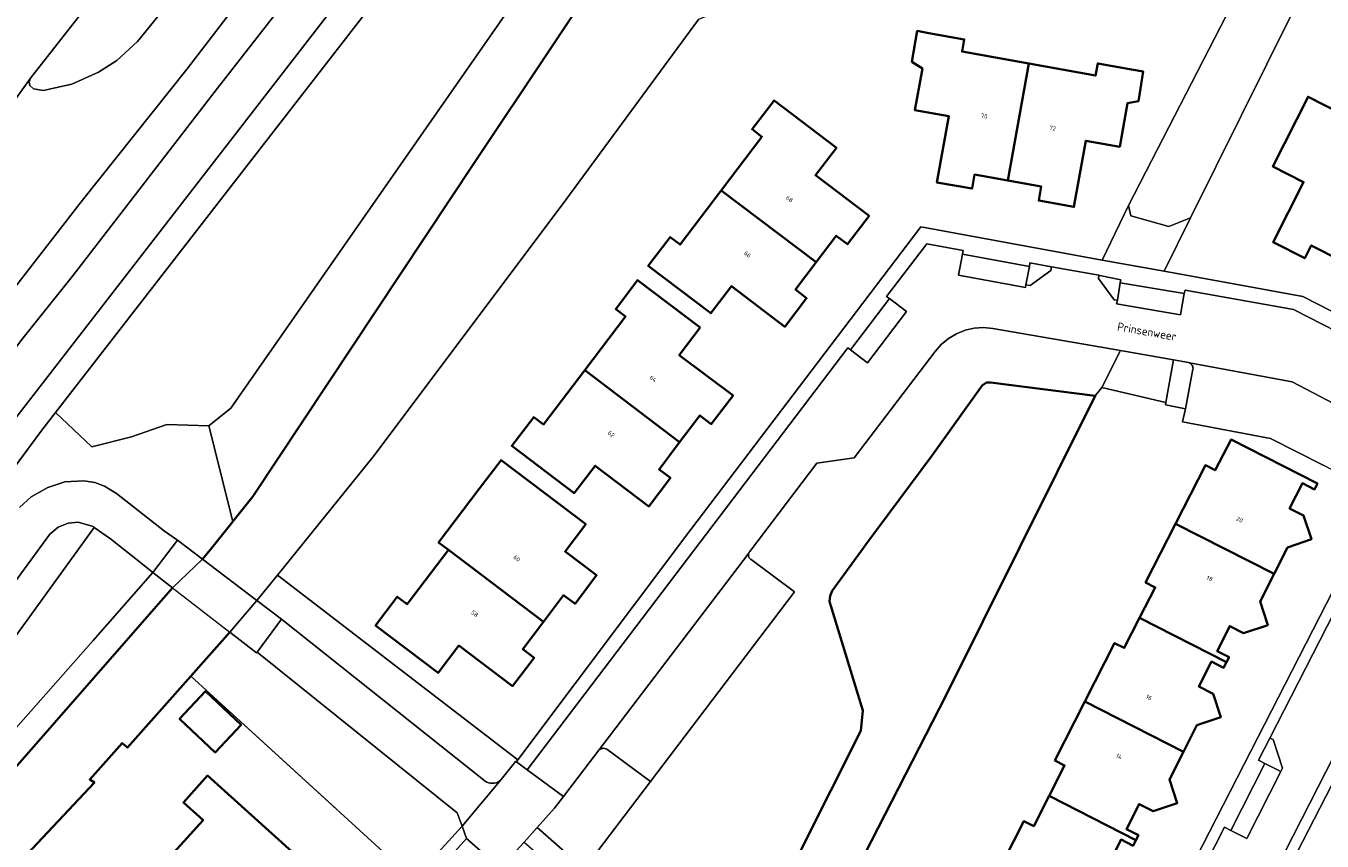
# Model space of a CAD drawing. Header units: metres. Extents: x 110065 to 112666, y 425872 to 427362.
# Tile 52 of 104: x 110704 to 110813, y 426975 to 427044. Entities that reach past the tile are written whole.
import ezdxf

# ---------------------------------------------------------------- set-up
doc = ezdxf.new("R2010")
doc.units = ezdxf.units.M
for name, color, linetype, lineweight in [('B-WE-GK-BESCHOEIING-G', 130, 'GK-BESCHOEIING', 35), ('B-WE-GR-BEPLANTING_CULTUUR_BOSPLANTSOEN-GV', 90, 'GR-PLANTSOEN', 18), ('B-WE-GR-BEPLANTING_CULTUUR_HEESTERS-GV', 90, 'Continuous', 18), ('B-WE-GR-GRAS-GV', 60, 'Continuous', 13), ('B-WE-IE-TERREINAFSCHEIDING_KUNSTMATIG_HEKWERK-G', 20, 'IE-TERREINAFSCHEIDING-KUNSTMATIG', 18), ('B-WE-KW-KUNSTWERK-GV', 170, 'Continuous', 18), ('B-WE-KW-KUNSTWERK_GELUIDSWERING-G', 170, 'Continuous', 18), ('B-WE-OG-BEBOUWING-GV', 7, 'Continuous', 35), ('B-WE-OG-BEBOUWING-T18', 10, 'Continuous', 18), ('B-WE-OG-BEBOUWING_STRAATNAAM-T35', 50, 'Continuous', 35), ('B-WE-OG-TERREIN_ERF-GV', 7, 'Continuous', 18), ('B-WE-OG-WATER-GV', 130, 'Continuous', 18), ('B-WE-VH-ONVERHARD-GV', 252, 'Continuous', 18), ('B-WE-VH-VERHARDING_ASFALT-GV', 252, 'Continuous', 18), ('B-WE-VH-VERHARDING_BETONSTRAATSTEEN-GV', 252, 'Continuous', 18), ('B-WE-VH-VERHARDING_GESLOTEN-GV', 7, 'Continuous', 18), ('B-WE-VH-VERHARDING_OPEN-GV', 252, 'Continuous', 18), ('B-WE-VH-VERHARDING_TEGEL-GV', 252, 'Continuous', 18)]:
    doc.layers.add(name, color=color, linetype=linetype, lineweight=lineweight)
doc.styles.add('NLCS-ISO-M200-T18', font='NLCS-ISO.ttf')
doc.styles.add('NLCS-ISO-M200-T35', font='NLCS-ISO.ttf')
doc.linetypes.add('GK-BESCHOEIING', pattern='A,30,-5,[1,NLCS.SHX,S=1,R=0,X=0,Y=0],-5', length=40)
doc.linetypes.add('GR-PLANTSOEN', pattern='A,0,[179,NLCS.SHX,S=2,R=0,X=0,Y=0],-4', length=4)
doc.linetypes.add('IE-TERREINAFSCHEIDING-KUNSTMATIG', pattern='A,4,[82,NLCS.SHX,S=0.75,R=90,X=0,Y=0],4,-2', length=10)

msp = doc.modelspace()

# ---------------------------------------------------------------- linework, layer by layer
at = {"layer": 'B-WE-GK-BESCHOEIING-G', "flags": 128}
for points in [[(110718.962, 426999.029), (110719.742, 427000), (110723.199, 427004.305), (110741.822, 427032.401), (110760.659, 427060.633), (110761.813, 427061.398), (110762.054, 427061.368), (110795.476, 427055.581), (110796.399, 427055.699), (110796.717, 427055.833), (110799.942, 427060.269), (110801.23, 427060.977), (110802.056, 427060.989), (110802.68, 427060.733), (110803.336, 427060.211), (110803.721, 427059.643), (110803.781, 427059.138), (110802.515, 427055.891), (110802.491, 427055.313), (110802.73, 427054.97), (110803.941, 427054.104), (110828.311, 427049.803), (110833.936, 427052.337), (110840.054, 427062.928), (110840.319, 427063.057), (110841.786, 427062.721), (110843.038, 427062.011), (110843.981, 427061.215), (110844.094, 427060.681), (110843.99, 427060.313), (110838.909, 427049.312), (110832.994, 427046.052), (110832.782, 427046.25), (110831.249, 427045.41), (110831.396, 427044.858), (110830.54, 427044.302)], [(110764.208, 426964.455), (110774.337, 426984.583), (110774.49, 426986.291), (110771.695, 426995.46), (110771.739, 426995.96), (110771.926, 426996.377), (110774.555, 427000), (110774.743, 427000.259), (110780.288, 427007.741), (110784.533, 427013.65), (110784.894, 427013.893), (110785.232, 427013.904), (110794.044, 427012.778), (110787.688, 427000), (110781.516, 426987.592), (110770.658, 426966.411), (110768.537, 426962.272)], [(110721.244, 426992.894), (110717.972, 426989.202), (110712.635, 426983.178), (110712.192, 426983.566), (110709.473, 426980.503), (110709.865, 426980.243), (110703.299, 426973.272), (110701.338, 426970.989), (110697.362, 426966.362), (110697.028, 426966.658), (110694.655, 426963.867), (110694.944, 426963.665), (110684.134, 426951.627), (110680.472, 426947.658), (110679.685, 426946.585), (110673.194, 426934.252), (110656.671, 426902.014), (110654.819, 426898.085), (110645.754, 426894.68), (110645.361, 426894.091), (110645.161, 426893.353), (110645.129, 426892.791), (110646.454, 426887.252), (110648.372, 426880.636), (110649.699, 426878.673), (110659.916, 426869.577), (110650.589, 426858.885), (110646.04, 426862.473), (110646.075, 426863.052), (110651.107, 426868.974), (110650.481, 426869.658), (110645.35, 426874.547), (110644.208, 426876.305), (110641.448, 426884.217), (110639.261, 426891.741), (110638.579, 426899.517), (110638.847, 426903.406), (110639.885, 426907.467), (110641.215, 426910.568), (110643.126, 426913.735), (110644.309, 426915.91), (110645.951, 426918.042), (110652.549, 426925.322), (110660.197, 426932.912), (110671.03, 426945.163), (110686.829, 426962.784), (110716.427, 426996.622)]]:
    msp.add_lwpolyline(points, dxfattribs=at)
at = {"layer": 'B-WE-GR-BEPLANTING_CULTUUR_BOSPLANTSOEN-GV', "flags": 128}
msp.add_lwpolyline([(110711.21, 427000.76), (110709.845, 427001.712), (110697.441, 426984.605), (110696.368, 426983.38), (110695.131, 426982.321), (110693.755, 426981.448), (110692.27, 426980.781), (110690.704, 426980.332), (110689.771, 426980.356), (110687.975, 426980.206), (110686.218, 426979.802), (110684.537, 426979.152), (110682.965, 426978.268), (110681.536, 426977.17), (110641.237, 426922.453), (110638.639, 426917.98), (110636.557, 426913.244), (110635.019, 426908.304), (110634.044, 426903.224), (110633.644, 426898.066), (110633.912, 426892.482), (110634.899, 426886.98), (110636.588, 426881.651), (110638.95, 426876.585), (110641.946, 426871.866), (110643.812, 426869.309), (110643.902, 426869.382), (110645.514, 426870.966), (110642.55, 426875.212), (110640.199, 426880.471), (110638.04, 426888.142), (110637.216, 426896.329), (110637.048, 426898.083), (110636.788, 426904.384), (110638.048, 426908.513), (110638.776, 426910.891), (110639.632, 426912.15), (110641.427, 426914.823), (110645.249, 426920.532), (110646.783, 426922.808), (110650.067, 426926.126), (110650.941, 426926.995), (110651.275, 426927.315), (110653.67, 426929.545), (110656.582, 426932.269), (110658.262, 426933.872), (110660.283, 426936.12), (110662.176, 426938.234), (110664.72, 426941.111), (110669.549, 426946.6), (110672.949, 426950.509), (110680.849, 426959.67), (110685.217, 426964.741), (110693.737, 426974.202), (110699.695, 426980.811), (110700.322, 426981.511), (110702.409, 426983.859), (110709.757, 426992.202), (110714.767, 426997.906), (110713.762, 426998.727), (110711.21, 427000.76), (110711.21, 427000.76)], close=True, dxfattribs=at)
at = {"layer": 'B-WE-GR-BEPLANTING_CULTUUR_HEESTERS-GV', "flags": 128}
msp.add_lwpolyline([(110751.956, 427069.875), (110706.583, 427011.37), (110709.647, 427008.497), (110712.987, 427009.332), (110715.955, 427010.353), (110719.481, 427010.26), (110721.336, 427011.744), (110754.403, 427059.195)], dxfattribs=at)
for points in [[(110797.032, 427027.922), (110796.846, 427028.791), (110794.626, 427024.207), (110799.83, 427023.259), (110802.05, 427027.761), (110800.249, 427027.014), (110797.032, 427027.922), (110797.032, 427027.922)], [(110800.63, 427015.807), (110796.162, 427016.584), (110794.613, 427013.47), (110799.993, 427012.21), (110800.63, 427015.807), (110800.63, 427015.807)], [(110745.482, 426982.142), (110725.271, 426997.7), (110723.538, 426995.555), (110725.605, 426993.986), (110742.743, 426980.363), (110742.876, 426980.284), (110743.019, 426980.226), (110743.168, 426980.189), (110743.322, 426980.175), (110743.487, 426980.185), (110743.649, 426980.22), (110743.803, 426980.28), (110743.946, 426980.364), (110744.089, 426980.483), (110745.303, 426982.027), (110745.363, 426981.983), (110745.482, 426982.142), (110745.482, 426982.142)], [(110723.494, 426991.153), (110721.244, 426992.894), (110717.972, 426989.202), (110736.698, 426972.096), (110740.788, 426976.558), (110740.371, 426977.694), (110723.547, 426991.224), (110723.494, 426991.153), (110723.494, 426991.153)], [(110752.955, 426983.048), (110752.876, 426983.084), (110752.792, 426983.108), (110752.706, 426983.119), (110752.619, 426983.116), (110752.533, 426983.1), (110752.451, 426983.071), (110752.375, 426983.03), (110752.305, 426982.978), (110749.31, 426979.053), (110748.563, 426978.074), (110747.104, 426976.459), (110751.051, 426972.971), (110756.63, 426980.318), (110752.955, 426983.048), (110752.955, 426983.048)]]:
    msp.add_lwpolyline(points, close=True, dxfattribs=at)
at = {"layer": 'B-WE-GR-GRAS-GV', "flags": 128}
for points in [[(110733.904, 427050.563), (110702.786, 427010.318), (110702.607, 427010.076), (110686.59, 426988.373), (110686.447, 426987.996), (110686.43, 426987.607), (110686.53, 426986.943), (110687.076, 426986.194), (110687.634, 426985.821), (110705.441, 427009.898), (110706.583, 427011.37), (110751.956, 427069.875)], [(110725.828, 427050.962), (110717.677, 427040.299), (110708.74, 427029.1), (110703.25, 427021.993), (110696.031, 427012.261), (110696.66, 427011.889), (110697.546, 427011.641), (110698.3, 427011.594), (110699.307, 427011.81), (110699.749, 427012.199), (110703.767, 427017.505), (110708.014, 427022.846), (110720.212, 427038.658), (110737.156, 427060.379)], [(110764.208, 426964.455), (110774.337, 426984.583), (110774.49, 426986.291), (110771.695, 426995.46), (110771.739, 426995.96), (110771.926, 426996.377), (110774.743, 427000.259), (110780.288, 427007.741), (110784.533, 427013.65), (110784.894, 427013.893), (110785.232, 427013.904), (110794.044, 427012.778), (110794.613, 427013.47), (110796.162, 427016.584), (110785.424, 427018.45), (110785.424, 427018.45), (110785.424, 427018.45), (110784.642, 427018.519), (110783.86, 427018.465), (110783.095, 427018.29), (110782.366, 427017.998), (110781.692, 427017.596), (110781.089, 427017.094), (110780.571, 427016.505), (110773.777, 427007.571), (110770.641, 427007.12), (110764.999, 426999.678), (110764.949, 426999.612), (110764.91, 426999.554), (110764.887, 426999.486), (110764.875, 426999.416), (110764.876, 426999.344), (110764.888, 426999.274), (110764.912, 426999.207), (110764.946, 426999.144), (110764.991, 426999.088), (110765.044, 426999.04), (110765.104, 426999.002), (110768.763, 426996.295), (110756.63, 426980.318), (110751.051, 426972.971)], [(110703.551, 427003.392), (110704.546, 427004.273), (110705.943, 427005.053), (110707.375, 427005.545), (110708.98, 427005.627), (110709.889, 427005.48), (110710.708, 427005.175), (110711.71, 427004.555), (110715.754, 427001.382), (110716.852, 427000.63), (110718.962, 426999.029), (110721.506, 427002.197), (110719.481, 427010.26), (110715.955, 427010.353), (110712.987, 427009.332), (110709.647, 427008.497), (110709.647, 427008.497), (110709.647, 427008.497), (110706.583, 427011.37), (110705.441, 427009.898), (110687.634, 426985.821)], [(110697.441, 426984.605), (110709.845, 427001.712), (110709.754, 427001.775), (110709.754, 427001.775), (110709.754, 427001.775), (110708.49, 427002.136), (110707.662, 427002.078), (110706.828, 427001.727), (110706.106, 427001.143), (110697.477, 426989.371)], [(110686.829, 426962.784), (110716.427, 426996.622), (110716.427, 426996.622), (110716.427, 426996.622), (110714.767, 426997.906), (110709.757, 426992.202), (110702.409, 426983.859)]]:
    msp.add_lwpolyline(points, dxfattribs=at)
msp.add_lwpolyline([(110763.488, 427063.284), (110759.956, 427066.891), (110757.592, 427064.252), (110754.403, 427059.195), (110721.336, 427011.744), (110719.481, 427010.26), (110721.506, 427002.197), (110723.199, 427004.305), (110741.822, 427032.401), (110760.659, 427060.633), (110761.813, 427061.398), (110762.054, 427061.368), (110763.488, 427063.284), (110763.488, 427063.284)], close=True, dxfattribs=at)
at = {"layer": 'B-WE-IE-TERREINAFSCHEIDING_KUNSTMATIG_HEKWERK-G', "flags": 128}
for points in [[(110799.993, 427012.21), (110794.613, 427013.47), (110794.044, 427012.778)], [(110725.271, 426997.7), (110745.482, 426982.142)], [(110717.972, 426989.202), (110730.177, 426978.053)]]:
    msp.add_lwpolyline(points, dxfattribs=at)
at = {"layer": 'B-WE-KW-KUNSTWERK-GV', "flags": 128}
msp.add_lwpolyline([(110723.547, 426991.224), (110725.605, 426993.986), (110723.538, 426995.555), (110718.962, 426999.029), (110716.852, 427000.63), (110714.767, 426997.906), (110716.427, 426996.622), (110721.244, 426992.894), (110723.494, 426991.153), (110723.547, 426991.224), (110723.547, 426991.224)], close=True, dxfattribs=at)
at = {"layer": 'B-WE-KW-KUNSTWERK_GELUIDSWERING-G', "flags": 128}
for points in [[(110751.956, 427069.875), (110705.441, 427009.898), (110698.12, 427000), (110688.769, 426987.356)], [(110706.851, 426997.583), (110697.441, 426984.605), (110690.704, 426980.332), (110681.536, 426977.17), (110641.237, 426922.453), (110633.644, 426898.066), (110641.946, 426871.866)]]:
    msp.add_lwpolyline(points, dxfattribs=at)
at = {"layer": 'B-WE-OG-BEBOUWING-GV', "flags": 128}
for points in [[(110780.042, 427043.302), (110779.071, 427043.486), (110778.627, 427040.893), (110779.507, 427040.326), (110778.877, 427036.819), (110781.733, 427036.306), (110780.733, 427030.741), (110783.686, 427030.211), (110783.899, 427031.391), (110786.703, 427030.887), (110788.468, 427040.731), (110782.852, 427041.741), (110783.035, 427042.764), (110780.042, 427043.302), (110780.042, 427043.302)], [(110797.265, 427040.208), (110794.263, 427040.748), (110794.078, 427039.723), (110788.468, 427040.731), (110786.703, 427030.887), (110789.51, 427030.382), (110789.298, 427029.201), (110792.252, 427028.669), (110793.255, 427034.246), (110796.101, 427033.735), (110796.761, 427037.405), (110797.671, 427037.565), (110798.065, 427040.078), (110797.265, 427040.208), (110797.265, 427040.208)], [(110772.278, 427033.656), (110767.031, 427037.64), (110765.187, 427035.212), (110766.016, 427034.582), (110762.584, 427030.062), (110770.574, 427024.02), (110772.266, 427026.248), (110773.212, 427025.53), (110775.02, 427027.91), (110770.514, 427031.333), (110772.278, 427033.656), (110772.278, 427033.656)], [(110814.657, 427036.566), (110811.95, 427037.942), (110808.971, 427032.083), (110811.566, 427030.764), (110809, 427025.718), (110811.672, 427024.36), (110812.216, 427025.43), (110814.758, 427024.138), (110820.089, 427034.691), (110815.023, 427037.285), (110814.657, 427036.566), (110814.657, 427036.566)], [(110770.574, 427024.02), (110762.584, 427030.062), (110759.125, 427025.508), (110758.296, 427026.137), (110756.45, 427023.707), (110761.699, 427019.721), (110763.439, 427022.012), (110767.947, 427018.589), (110769.773, 427020.993), (110768.823, 427021.714), (110770.574, 427024.02), (110770.574, 427024.02)], [(110760.821, 427018.525), (110755.552, 427022.516), (110753.709, 427020.082), (110754.537, 427019.454), (110751.103, 427014.927), (110759.091, 427008.875), (110760.799, 427011.127), (110761.754, 427010.403), (110763.59, 427012.795), (110759.052, 427016.212), (110760.821, 427018.525), (110760.821, 427018.525)], [(110759.091, 427008.875), (110751.103, 427014.927), (110747.644, 427010.369), (110746.816, 427010.997), (110744.97, 427008.568), (110750.213, 427004.594), (110751.992, 427006.901), (110756.509, 427003.476), (110758.314, 427005.867), (110757.359, 427006.591), (110759.091, 427008.875), (110759.091, 427008.875)], [(110812.728, 427005.397), (110805.469, 427009.098), (110804.128, 427006.514), (110803.308, 427006.939), (110800.795, 427002.014), (110809.084, 426997.794), (110810.219, 427000.025), (110812.225, 427000.707), (110811.577, 427002.696), (110810.394, 427003.3), (110811.472, 427005.418), (110812.478, 427004.906), (110812.728, 427005.397), (110812.728, 427005.397)], [(110751.188, 427001.99), (110744.07, 427007.368), (110742.232, 427004.953), (110738.814, 427000.435), (110739.636, 426999.813), (110747.626, 426993.753), (110749.334, 426996.005), (110750.289, 426995.281), (110752.108, 426997.677), (110749.447, 426999.686), (110751.188, 427001.99), (110751.188, 427001.99)], [(110809.084, 426997.794), (110800.795, 427002.014), (110798.276, 426997.076), (110799.093, 426996.66), (110797.78, 426994.085), (110805.087, 426990.377), (110805.298, 426990.792), (110804.291, 426991.304), (110805.36, 426993.406), (110806.526, 426992.808), (110808.551, 426993.486), (110807.908, 426995.483), (110809.084, 426997.794), (110809.084, 426997.794)], [(110747.626, 426993.753), (110739.636, 426999.813), (110736.167, 426995.24), (110735.339, 426995.868), (110733.508, 426993.45), (110738.767, 426989.459), (110740.528, 426991.769), (110745.027, 426988.358), (110746.849, 426990.745), (110745.894, 426991.469), (110747.626, 426993.753), (110747.626, 426993.753)], [(110805.087, 426990.377), (110797.78, 426994.085), (110796.493, 426991.563), (110795.676, 426991.98), (110793.171, 426987.054), (110801.464, 426982.836), (110802.595, 426985.079), (110804.605, 426985.729), (110803.957, 426987.718), (110802.773, 426988.321), (110803.838, 426990.413), (110804.845, 426989.902), (110805.087, 426990.377), (110805.087, 426990.377)], [(110722.219, 426985.109), (110719.22, 426987.929), (110717.028, 426985.599), (110720.027, 426982.779), (110722.219, 426985.109), (110722.219, 426985.109)], [(110801.464, 426982.836), (110793.171, 426987.054), (110790.65, 426982.097), (110791.468, 426981.681), (110790.161, 426979.112), (110797.466, 426975.398), (110797.678, 426975.813), (110796.671, 426976.325), (110797.74, 426978.427), (110798.914, 426977.84), (110800.944, 426978.51), (110800.288, 426980.505), (110801.464, 426982.836), (110801.464, 426982.836)], [(110726.772, 426974.151), (110719.384, 426980.827), (110717.347, 426978.572), (110719.002, 426977.077), (110715.193, 426972.861), (110722.646, 426966.152), (110724.533, 426968.241), (110725.423, 426967.437), (110727.434, 426969.662), (110724.836, 426972.009), (110726.772, 426974.151), (110726.772, 426974.151)], [(110797.466, 426975.398), (110790.161, 426979.112), (110788.871, 426976.576), (110788.052, 426976.992), (110785.556, 426972.083), (110793.838, 426967.876), (110794.973, 426970.101), (110796.973, 426970.771), (110796.338, 426972.741), (110795.153, 426973.343), (110796.218, 426975.436), (110797.224, 426974.923), (110797.466, 426975.398), (110797.466, 426975.398)]]:
    msp.add_lwpolyline(points, close=True, dxfattribs=at)
at = {"layer": 'B-WE-OG-TERREIN_ERF-GV', "flags": 128}
for points in [[(110779.762, 427052.218), (110760.669, 427044.445), (110749.214, 427028.843), (110733.277, 427007.607), (110725.271, 426997.7), (110745.482, 426982.142), (110760.024, 427001.542), (110779.39, 427026.984), (110794.626, 427024.207), (110796.846, 427028.791), (110805.536, 427045.678), (110805.473, 427046.97), (110804.392, 427047.945), (110795.981, 427049.461), (110795.314, 427049.884), (110794.57, 427049.991), (110794.083, 427049.833), (110779.762, 427052.218), (110779.762, 427052.218)], [(110779.507, 427040.326), (110778.627, 427040.893), (110779.071, 427043.486), (110780.042, 427043.302), (110783.035, 427042.764), (110782.852, 427041.741), (110788.468, 427040.731), (110794.078, 427039.723), (110794.263, 427040.748), (110797.265, 427040.208), (110798.065, 427040.078), (110797.671, 427037.565), (110796.761, 427037.405), (110796.101, 427033.735), (110793.255, 427034.246), (110792.252, 427028.669), (110789.298, 427029.201), (110789.51, 427030.382), (110786.703, 427030.887), (110783.899, 427031.391), (110783.686, 427030.211), (110780.733, 427030.741), (110781.733, 427036.306), (110778.877, 427036.819), (110779.507, 427040.326), (110779.507, 427040.326)], [(110775.02, 427027.91), (110773.212, 427025.53), (110772.266, 427026.248), (110770.574, 427024.02), (110768.823, 427021.714), (110769.773, 427020.993), (110767.947, 427018.589), (110763.439, 427022.012), (110761.699, 427019.721), (110756.45, 427023.707), (110758.296, 427026.137), (110759.125, 427025.508), (110762.584, 427030.062), (110766.016, 427034.582), (110765.187, 427035.212), (110767.031, 427037.64), (110772.278, 427033.656), (110770.514, 427031.333), (110775.02, 427027.91), (110775.02, 427027.91)], [(110814.758, 427024.138), (110812.216, 427025.43), (110811.672, 427024.36), (110809, 427025.718), (110811.566, 427030.764), (110808.971, 427032.083), (110811.95, 427037.942), (110814.657, 427036.566), (110815.023, 427037.285), (110820.089, 427034.691), (110825.19, 427032.079), (110824.837, 427031.385), (110827.55, 427030.006), (110824.571, 427024.148), (110821.98, 427025.465), (110819.419, 427020.426), (110816.748, 427021.783), (110817.291, 427022.85), (110814.758, 427024.138), (110814.758, 427024.138)], [(110760.821, 427018.525), (110759.052, 427016.212), (110763.59, 427012.795), (110761.754, 427010.403), (110760.799, 427011.127), (110759.091, 427008.875), (110757.359, 427006.591), (110758.314, 427005.867), (110756.509, 427003.476), (110751.992, 427006.901), (110750.213, 427004.594), (110744.97, 427008.568), (110746.816, 427010.997), (110747.644, 427010.369), (110751.103, 427014.927), (110754.537, 427019.454), (110753.709, 427020.082), (110755.552, 427022.516), (110760.821, 427018.525), (110760.821, 427018.525)], [(110808.792, 427009.202), (110801.387, 427010.59), (110801.626, 427011.685), (110799.957, 427012.007), (110799.993, 427012.21), (110794.613, 427013.47), (110794.044, 427012.778), (110781.516, 426987.592), (110770.658, 426966.411), (110788.554, 426957.391), (110789.391, 426959.147), (110793.799, 426956.838), (110818.161, 427004.405), (110813.204, 427006.943), (110808.792, 427009.202), (110808.792, 427009.202)], [(110751.188, 427001.99), (110749.447, 426999.686), (110752.108, 426997.677), (110750.289, 426995.281), (110749.334, 426996.005), (110747.626, 426993.753), (110745.894, 426991.469), (110746.849, 426990.745), (110745.027, 426988.358), (110740.528, 426991.769), (110738.767, 426989.459), (110733.508, 426993.45), (110735.339, 426995.868), (110736.167, 426995.24), (110739.636, 426999.813), (110738.814, 427000.435), (110742.232, 427004.953), (110744.07, 427007.368), (110751.188, 427001.99), (110751.188, 427001.99)], [(110717.028, 426985.599), (110719.22, 426987.929), (110722.219, 426985.109), (110720.027, 426982.779), (110717.028, 426985.599), (110717.028, 426985.599)], [(110715.193, 426972.861), (110719.002, 426977.077), (110717.347, 426978.572), (110719.384, 426980.827), (110726.772, 426974.151), (110724.836, 426972.009), (110727.434, 426969.662), (110725.423, 426967.437), (110724.533, 426968.241), (110722.646, 426966.152), (110720.715, 426964.015), (110721.607, 426963.209), (110719.584, 426960.97), (110715.393, 426964.756), (110713.457, 426962.613), (110708.55, 426967.047), (110710.583, 426969.297), (110711.348, 426968.606), (110715.193, 426972.861), (110715.193, 426972.861)]]:
    msp.add_lwpolyline(points, close=True, dxfattribs=at)
for points in [[(110813.359, 427046.84), (110812.339, 427046.798), (110811.439, 427046.492), (110810.657, 427045.896), (110810.322, 427045.364), (110810.623, 427044.977), (110802.05, 427027.761), (110799.83, 427023.259), (110811.496, 427021.133), (110838.259, 427007.445)], [(110785.556, 426972.083), (110788.052, 426976.992), (110788.871, 426976.576), (110790.161, 426979.112), (110791.468, 426981.681), (110790.65, 426982.097), (110793.171, 426987.054), (110795.676, 426991.98), (110796.493, 426991.563), (110797.78, 426994.085), (110799.093, 426996.66), (110798.276, 426997.076), (110800.795, 427002.014), (110803.308, 427006.939), (110804.128, 427006.514), (110805.469, 427009.098), (110805.469, 427009.098), (110805.469, 427009.098), (110812.728, 427005.397), (110812.478, 427004.906), (110811.472, 427005.418), (110810.394, 427003.3), (110811.577, 427002.696), (110812.225, 427000.707), (110810.219, 427000.025), (110809.084, 426997.794), (110807.908, 426995.483), (110808.551, 426993.486), (110806.526, 426992.808), (110805.36, 426993.406), (110804.291, 426991.304), (110805.298, 426990.792), (110805.087, 426990.377), (110804.845, 426989.902), (110803.838, 426990.413), (110802.773, 426988.321), (110803.957, 426987.718), (110804.605, 426985.729), (110802.595, 426985.079), (110801.464, 426982.836), (110800.288, 426980.505), (110800.944, 426978.51), (110798.914, 426977.84), (110797.74, 426978.427), (110796.671, 426976.325), (110797.678, 426975.813), (110797.466, 426975.398), (110797.224, 426974.923), (110796.218, 426975.436), (110795.153, 426973.343)], [(110676.875, 426885.9), (110697.873, 426927.17), (110700.527, 426932.386), (110708.775, 426941.529), (110720.169, 426954.06), (110736.698, 426972.096), (110717.972, 426989.202), (110717.972, 426989.202), (110717.972, 426989.202), (110712.635, 426983.178), (110712.192, 426983.566), (110709.473, 426980.503), (110709.865, 426980.243), (110703.299, 426973.272), (110697.362, 426966.362), (110697.028, 426966.658), (110694.655, 426963.867), (110694.944, 426963.665), (110684.134, 426951.627), (110680.472, 426947.658), (110679.685, 426946.585), (110673.194, 426934.252), (110656.671, 426902.014)], [(110817.291, 426986.527), (110808.618, 426969.687), (110815.851, 426965.794)]]:
    msp.add_lwpolyline(points, dxfattribs=at)
at = {"layer": 'B-WE-OG-WATER-GV', "flags": 128}
for points in [[(110760.659, 427060.633), (110741.822, 427032.401), (110723.199, 427004.305), (110721.506, 427002.197), (110718.962, 426999.029), (110723.538, 426995.555), (110725.271, 426997.7), (110733.277, 427007.607), (110749.214, 427028.843), (110760.669, 427044.445)], [(110805.536, 427045.678), (110796.846, 427028.791), (110797.032, 427027.922), (110800.249, 427027.014), (110802.05, 427027.761), (110810.623, 427044.977)], [(110770.658, 426966.411), (110781.516, 426987.592), (110794.044, 427012.778), (110785.232, 427013.904), (110784.894, 427013.893), (110784.533, 427013.65), (110780.288, 427007.741), (110774.743, 427000.259), (110771.926, 426996.377), (110771.739, 426995.96), (110771.695, 426995.46), (110774.49, 426986.291), (110774.337, 426984.583), (110764.208, 426964.455)], [(110703.299, 426973.272), (110709.865, 426980.243), (110709.473, 426980.503), (110712.192, 426983.566), (110712.635, 426983.178), (110717.972, 426989.202), (110721.244, 426992.894), (110723.538, 426995.555), (110723.538, 426995.555), (110723.538, 426995.555), (110718.962, 426999.029), (110716.427, 426996.622), (110686.829, 426962.784)]]:
    msp.add_lwpolyline(points, dxfattribs=at)
at = {"layer": 'B-WE-VH-ONVERHARD-GV', "flags": 128}
for points in [[(110718.962, 426999.029), (110716.852, 427000.63), (110714.767, 426997.906), (110716.427, 426996.622), (110718.962, 426999.029), (110718.962, 426999.029)], [(110725.605, 426993.986), (110723.538, 426995.555), (110721.244, 426992.894), (110723.494, 426991.153), (110723.547, 426991.224), (110725.605, 426993.986), (110725.605, 426993.986)]]:
    msp.add_lwpolyline(points, close=True, dxfattribs=at)
at = {"layer": 'B-WE-VH-VERHARDING_ASFALT-GV', "flags": 128}
msp.add_lwpolyline([(110791.709, 427118.62), (110788.105, 427121.939), (110784.949, 427118.519), (110783.478, 427116.312), (110781.895, 427114.26), (110774.344, 427105.602), (110767.453, 427097.883), (110755.94, 427084.275), (110741.465, 427066.064), (110737.156, 427060.379), (110720.212, 427038.658), (110708.014, 427022.846), (110703.767, 427017.505), (110699.749, 427012.199), (110702.607, 427010.076), (110702.786, 427010.318), (110733.904, 427050.563), (110756.522, 427079.442), (110762.282, 427086.454), (110774.375, 427100.366), (110780.842, 427107.383), (110784.41, 427111.059), (110791.709, 427118.62), (110791.709, 427118.62)], close=True, dxfattribs=at)
for points in [[(110703.25, 427021.993), (110708.74, 427029.1), (110717.677, 427040.299), (110725.828, 427050.962)], [(110719.924, 427050.57), (110713.498, 427042.597), (110711.747, 427040.981), (110710.202, 427039.999), (110707.955, 427039.015), (110705.555, 427038.472), (110704.751, 427038.612), (110704.432, 427038.877), (110704.365, 427039.168), (110704.476, 427039.51), (110695.798, 427027.36)], [(110670.213, 427048.152), (110681.321, 427040.093), (110682.891, 427038.883), (110683.737, 427038.116), (110685.586, 427035.938), (110686.336, 427034.6), (110687.061, 427033.034), (110687.425, 427031.693), (110687.612, 427030.291), (110687.669, 427028.398), (110687.555, 427026.827), (110686.858, 427024.282), (110686.108, 427022.335), (110684.901, 427020.323), (110682.931, 427017.486), (110686.615, 427014.794), (110688.652, 427017.584), (110691.883, 427022.104), (110695.798, 427027.36), (110704.476, 427039.51), (110709.889, 427046.436)]]:
    msp.add_lwpolyline(points, dxfattribs=at)
at = {"layer": 'B-WE-VH-VERHARDING_BETONSTRAATSTEEN-GV', "flags": 128}
for points in [[(110751.28, 427092.221), (110750.521, 427092.877), (110741.348, 427082.893), (110734.416, 427075.192), (110724.766, 427064.26), (110718.919, 427057.366), (110709.889, 427046.436), (110704.476, 427039.51), (110704.365, 427039.168), (110704.432, 427038.877), (110704.751, 427038.612), (110705.555, 427038.472), (110707.955, 427039.015), (110710.202, 427039.999), (110711.747, 427040.981), (110713.498, 427042.597), (110719.924, 427050.57), (110733.015, 427068.582), (110741.458, 427079.865), (110748.753, 427089.187), (110751.28, 427092.221), (110751.28, 427092.221)], [(110788.503, 427023.663), (110782.87, 427024.693), (110782.546, 427022.922), (110788.179, 427021.892), (110788.22, 427022.109), (110788.503, 427023.663), (110788.503, 427023.663)], [(110790.375, 427023.64), (110788.554, 427023.98), (110788.503, 427023.663), (110788.22, 427022.109), (110788.56, 427022.055), (110790.32, 427023.327), (110790.375, 427023.64), (110790.375, 427023.64)], [(110794.435, 427022.912), (110794.342, 427022.93), (110794.313, 427022.641), (110795.63, 427020.859), (110795.932, 427020.82), (110796.147, 427022.289), (110796.185, 427022.55), (110794.435, 427022.912), (110794.435, 427022.912)], [(110801.53, 427021.376), (110796.147, 427022.289), (110795.932, 427020.82), (110795.846, 427020.514), (110801.229, 427019.601), (110801.53, 427021.376), (110801.53, 427021.376)], [(110778.175, 427019.869), (110776.742, 427020.958), (110773.47, 427016.655), (110774.903, 427015.566), (110778.175, 427019.869), (110778.175, 427019.869)], [(110765.104, 426999.002), (110765.044, 426999.04), (110764.991, 426999.088), (110764.946, 426999.144), (110764.912, 426999.207), (110764.888, 426999.274), (110764.876, 426999.344), (110764.875, 426999.416), (110764.887, 426999.486), (110764.91, 426999.554), (110752.305, 426982.978), (110752.375, 426983.03), (110752.451, 426983.071), (110752.533, 426983.1), (110752.619, 426983.116), (110752.706, 426983.119), (110752.792, 426983.108), (110752.876, 426983.084), (110752.955, 426983.048), (110756.63, 426980.318), (110768.763, 426996.295), (110765.104, 426999.002), (110765.104, 426999.002)], [(110809.005, 426983.872), (110808.735, 426983.967), (110807.782, 426982.131), (110808.322, 426981.852), (110809.65, 426981.167), (110809.8, 426981.456), (110809.005, 426983.872), (110809.005, 426983.872)], [(110745.363, 426981.983), (110745.303, 426982.027), (110744.089, 426980.483), (110740.788, 426976.558), (110741.167, 426975.525), (110743.988, 426973.031), (110746.008, 426975.231), (110747.104, 426976.459), (110748.563, 426978.074), (110749.31, 426979.053), (110746.268, 426981.311), (110745.363, 426981.983), (110745.363, 426981.983)], [(110809.65, 426981.167), (110808.322, 426981.852), (110805.461, 426976.215), (110806.793, 426975.539), (110809.65, 426981.167), (110809.65, 426981.167)]]:
    msp.add_lwpolyline(points, close=True, dxfattribs=at)
msp.add_lwpolyline([(110743.988, 426973.031), (110741.167, 426975.525), (110731.876, 426965.205)], dxfattribs=at)
at = {"layer": 'B-WE-VH-VERHARDING_GESLOTEN-GV', "flags": 128}
msp.add_lwpolyline([(110723.547, 426991.224), (110725.605, 426993.986), (110723.538, 426995.555), (110718.962, 426999.029), (110716.852, 427000.63), (110714.767, 426997.906), (110716.427, 426996.622), (110721.244, 426992.894), (110723.494, 426991.153), (110723.547, 426991.224), (110723.547, 426991.224)], close=True, dxfattribs=at)
at = {"layer": 'B-WE-VH-VERHARDING_OPEN-GV', "flags": 128}
for points in [[(110825.248, 427012.619), (110810.735, 427020.048), (110801.609, 427021.666), (110801.53, 427021.376), (110801.229, 427019.601), (110795.846, 427020.514), (110795.932, 427020.82), (110795.63, 427020.859), (110794.313, 427022.641), (110794.342, 427022.93), (110790.375, 427023.64), (110790.32, 427023.327), (110788.56, 427022.055), (110788.22, 427022.109), (110788.179, 427021.892), (110782.546, 427022.922), (110782.87, 427024.693), (110782.926, 427024.994), (110782.926, 427024.994), (110782.926, 427024.994), (110779.869, 427025.563), (110776.502, 427021.138), (110776.742, 427020.958), (110778.175, 427019.869), (110774.903, 427015.566), (110773.47, 427016.655), (110773.232, 427016.829), (110746.268, 426981.311), (110749.31, 426979.053), (110752.305, 426982.978), (110764.91, 426999.554), (110764.949, 426999.612), (110764.999, 426999.678), (110770.641, 427007.12), (110773.777, 427007.571), (110780.571, 427016.505), (110781.089, 427017.094), (110781.692, 427017.596), (110782.366, 427017.998), (110783.095, 427018.29), (110783.86, 427018.465), (110784.642, 427018.519), (110785.424, 427018.45), (110796.162, 427016.584), (110800.63, 427015.807), (110801.894, 427015.572), (110801.974, 427015.552), (110810.609, 427013.952), (110815.851, 427011.214)], [(110815.851, 427011.214), (110810.609, 427013.952), (110810.609, 427013.952), (110810.609, 427013.952), (110801.974, 427015.552), (110802.047, 427015.51), (110802.112, 427015.456), (110802.168, 427015.393), (110802.212, 427015.321), (110802.244, 427015.248), (110802.264, 427015.171), (110802.272, 427015.092), (110802.267, 427015.013), (110801.626, 427011.685), (110801.387, 427010.59), (110808.792, 427009.202), (110813.204, 427006.943)], [(110795.308, 426957.577), (110804.922, 426976.486), (110805.461, 426976.215), (110808.322, 426981.852), (110807.782, 426982.131), (110808.735, 426983.967), (110820.159, 427006.337)], [(110820.159, 427006.337), (110808.735, 426983.967), (110809.005, 426983.872), (110809.8, 426981.456), (110809.65, 426981.167), (110806.793, 426975.539), (110805.461, 426976.215), (110804.922, 426976.486), (110795.308, 426957.577), (110798.004, 426956.207), (110798.538, 426957.264), (110798.887, 426957.385), (110799.028, 426957.429), (110801.806, 426958.351), (110818.225, 426990.528)], [(110818.161, 427004.405), (110793.799, 426956.838)]]:
    msp.add_lwpolyline(points, dxfattribs=at)
at = {"layer": 'B-WE-VH-VERHARDING_TEGEL-GV', "flags": 128}
for points in [[(110838.259, 427007.445), (110811.496, 427021.133), (110799.83, 427023.259), (110794.626, 427024.207), (110794.626, 427024.207), (110794.626, 427024.207), (110779.39, 427026.984), (110760.024, 427001.542), (110745.482, 426982.142), (110745.363, 426981.983), (110746.268, 426981.311), (110773.232, 427016.829), (110773.47, 427016.655), (110776.742, 427020.958), (110776.502, 427021.138), (110779.869, 427025.563), (110782.926, 427024.994), (110782.87, 427024.693), (110788.503, 427023.663), (110788.554, 427023.98), (110790.375, 427023.64), (110794.342, 427022.93), (110794.435, 427022.912), (110796.185, 427022.55), (110796.147, 427022.289), (110801.53, 427021.376), (110801.609, 427021.666), (110810.735, 427020.048), (110825.248, 427012.619)], [(110697.477, 426989.371), (110706.106, 427001.143), (110706.828, 427001.727), (110707.662, 427002.078), (110708.49, 427002.136), (110709.754, 427001.775), (110709.845, 427001.712), (110711.21, 427000.76), (110713.762, 426998.727), (110714.767, 426997.906), (110716.852, 427000.63), (110715.754, 427001.382), (110711.71, 427004.555), (110710.708, 427005.175), (110709.889, 427005.48), (110708.98, 427005.627), (110707.375, 427005.545), (110705.943, 427005.053), (110704.546, 427004.273), (110703.551, 427003.392)], [(110818.225, 426990.528), (110801.806, 426958.351)], [(110808.618, 426969.687), (110817.291, 426986.527)], [(110701.828, 426931.625), (110704.832, 426934.892), (110704.614, 426935.118), (110709.486, 426940.47), (110709.708, 426940.268), (110712.708, 426943.576), (110713.598, 426944.551), (110717.375, 426948.692), (110717.158, 426948.899), (110724.257, 426956.748), (110724.476, 426956.549), (110732.103, 426964.998), (110731.876, 426965.205), (110741.167, 426975.525), (110741.167, 426975.525), (110741.167, 426975.525), (110740.788, 426976.558), (110736.698, 426972.096), (110720.169, 426954.06), (110708.775, 426941.529), (110700.527, 426932.386)]]:
    msp.add_lwpolyline(points, dxfattribs=at)
for points in [[(110801.894, 427015.572), (110800.63, 427015.807), (110799.993, 427012.21), (110799.957, 427012.007), (110801.626, 427011.685), (110802.267, 427015.013), (110802.272, 427015.092), (110802.264, 427015.171), (110802.244, 427015.248), (110802.212, 427015.321), (110802.168, 427015.393), (110802.112, 427015.456), (110802.047, 427015.51), (110801.974, 427015.552), (110801.894, 427015.572), (110801.894, 427015.572)], [(110742.743, 426980.363), (110725.605, 426993.986), (110723.547, 426991.224), (110740.371, 426977.694), (110740.788, 426976.558), (110744.089, 426980.483), (110743.946, 426980.364), (110743.803, 426980.28), (110743.649, 426980.22), (110743.487, 426980.185), (110743.322, 426980.175), (110743.168, 426980.189), (110743.019, 426980.226), (110742.876, 426980.284), (110742.743, 426980.363), (110742.743, 426980.363)], [(110751.051, 426972.971), (110747.104, 426976.459), (110746.008, 426975.231), (110755.055, 426967.383), (110760.613, 426964.125), (110761.436, 426965.853), (110755.578, 426968.971), (110751.051, 426972.971), (110751.051, 426972.971)]]:
    msp.add_lwpolyline(points, close=True, dxfattribs=at)

# ---------------------------------------------------------------- texts
at = {"layer": 'B-WE-OG-BEBOUWING-T18', "char_height": 0.36, "attachment_point": 5, "style": 'NLCS-ISO-M200-T18'}
for s, insert, rotation in [('70', (110784.707, 427036.326), 350), ('72', (110790.467, 427035.291), 350), ('68', (110768.33, 427029.349), 323), ('66', (110764.796, 427024.686), 323), ('64', (110756.86, 427014.221), 323), ('62', (110753.327, 427009.566), 323), ('20', (110806.19, 427002.364), 333), ('60', (110745.392, 426999.104), 323), ('18', (110803.669, 426997.408), 333), ('58', (110741.857, 426994.445), 323), ('16', (110798.565, 426987.407), 333), ('14', (110796.049, 426982.442), 333)]:
    msp.add_mtext(s, dxfattribs=dict(at, insert=insert, rotation=rotation))
at = {"layer": 'B-WE-OG-BEBOUWING_STRAATNAAM-T35', "insert": (110798.395, 427018.188), "char_height": 0.7, "attachment_point": 5, "rotation": 350, "style": 'NLCS-ISO-M200-T35'}
msp.add_mtext('Prinsenweer', dxfattribs=at)

doc.saveas('drawing.dxf')
